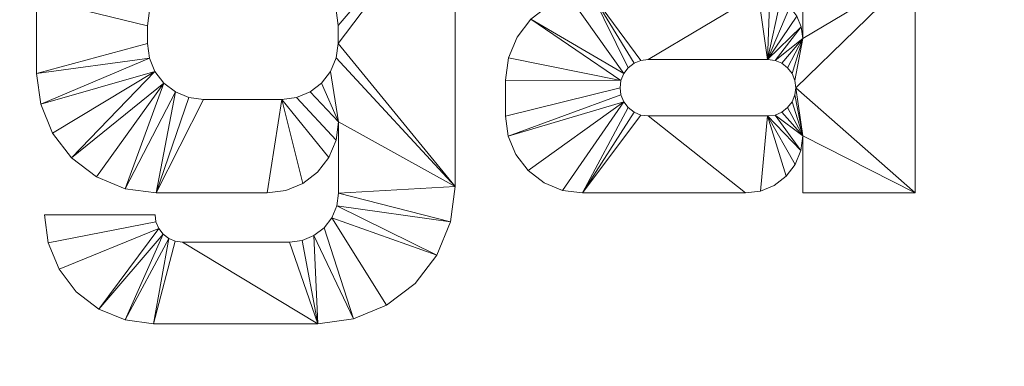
# Model space of a CAD drawing. Header units: millimetres. Extents: x -370 to 370, y -100 to 100.
# Tile 4 of 7: x -15 to 127, y -50 to 0. Entities that reach past the tile are written whole.
import ezdxf

# ---------------------------------------------------------------- set-up
doc = ezdxf.new("R2010")
doc.units = ezdxf.units.MM

# ---------------------------------------------------------------- blocks, each defined once
blk = doc.blocks.new('RSen_55_ME_FB_LOD200 - fan coils_jaga - fdcf0_02007419 - freestanding - 2 pipe_jaga_freedom_lxhxd 740x190x200 mm-260399-3D view')
at = {"lineweight": 18}
mesh = blk.add_polyface(dxfattribs=at)
corners = [(370, 100, 310), (-370, 100, 310), (-370, -100, 310), (370, -100, 310)]
mesh.append_faces([[corners[k] for k in face] for face in [(3, 0, 1, 2)]])
mesh = blk.add_polyface(dxfattribs=at)
corners = [(370, 100, 120), (370, -100, 120), (-370, -100, 120), (-370, 100, 120)]
mesh.append_faces([[corners[k] for k in face] for face in [(2, 3, 0, 1)]])
blk = doc.blocks.new('RSen_55_GM_FB_logo - SH_jaga - standard-260147-3D view')
at = {"lineweight": 18}
mesh = blk.add_polyface(dxfattribs=at)
corners = [(-86.66, 18.85, 2), (-103.4, 18.85, 2), (-103.4, -24.69, 2), (-103.53, -25.7, 2), (-103.93, -26.65, 2), (-104.55, -27.47, 2), (-105.36, -28.09, 2), (-106.31, -28.48, 2), (-107.33, -28.62, 2), (-110.65, -28.62, 2), (-110.65, -40, 2), (-96.44, -40, 2), (-93.91, -39.67, 2), (-91.55, -38.69, 2), (-89.52, -37.14, 2), (-87.97, -35.11, 2), (-86.99, -32.75, 2), (-86.66, -30.22, 2), (-103.4, 40, 2), (-103.4, 26.71, 2), (-90.21, 26.71, 2), (-86.66, 30.26, 2), (-86.66, 40, 2), (-32.24, 18.85, 2), (-65.3, 18.85, 2), (-68.05, 18.52, 2), (-70.65, 17.55, 2), (-72.95, 16.01, 2), (-74.82, 13.96, 2), (-76.16, 11.53, 2), (-76.9, 8.86, 2), (-76.98, 6.08, 2), (-60.52, 6.08, 2), (-60.42, 6.84, 2), (-60.13, 7.55, 2), (-59.66, 8.16, 2), (-59.05, 8.63, 2), (-58.34, 8.92, 2), (-57.58, 9.02, 2), (-41.99, 9.02, 2), (-40.57, 8.84, 2), (-39.25, 8.29, 2), (-38.11, 7.42, 2), (-37.24, 6.28, 2), (-36.7, 4.96, 2), (-36.51, 3.55, 2), (-36.51, -2.7, 2), (-36.73, -1.04, 2), (-37.37, 0.51, 2), (-38.39, 1.84, 2), (-39.72, 2.86, 2), (-41.27, 3.5, 2), (-42.93, 3.72, 2), (-66.92, 3.72, 2), (-70.14, 3.3, 2), (-73.14, 2.05, 2), (-75.71, 0.08, 2), (-77.69, -2.5, 2), (-78.93, -5.5, 2), (-79.35, -8.71, 2), (-79.35, -13.91, 2), (-78.98, -16.78, 2), (-77.87, -19.46, 2), (-76.11, -21.75, 2), (-73.81, -23.52, 2), (-71.13, -24.62, 2), (-68.26, -25, 2), (-44.76, -25, 2), (-42.63, -24.72, 2), (-40.64, -23.9, 2), (-38.93, -22.58, 2), (-37.62, -20.88, 2), (-36.79, -18.89, 2), (-36.51, -16.75, 2), (-36.51, -25, 2), (-20.33, -25, 2), (-20.33, 6.94, 2), (-20.74, 10.02, 2), (-21.93, 12.9, 2), (-23.82, 15.36, 2), (-26.29, 17.25, 2), (-29.16, 18.44, 2), (-41.58, -5.73, 2), (-40.52, -5.87, 2), (-39.54, -6.28, 2), (-38.69, -6.93, 2), (-38.05, -7.77, 2), (-37.64, -8.75, 2), (-37.5, -9.81, 2), (-37.64, -10.86, 2), (-38.05, -11.85, 2), (-38.69, -12.69, 2), (-39.54, -13.34, 2), (-40.52, -13.75, 2), (-41.58, -13.89, 2), (-58.79, -13.89, 2), (-59.84, -13.75, 2), (-60.82, -13.34, 2), (-61.67, -12.69, 2), (-62.32, -11.85, 2), (-62.72, -10.86, 2), (-62.86, -9.81, 2), (-62.72, -8.75, 2), (-62.32, -7.77, 2), (-61.67, -6.93, 2), (-60.82, -6.28, 2), (-59.84, -5.87, 2), (-58.79, -5.73, 2), (22.97, 18.85, 2), (2.79, 18.85, 2), (-1.3, 18.31, 2), (-5.11, 16.73, 2), (-8.38, 14.22, 2), (-10.89, 10.96, 2), (-12.46, 7.15, 2), (-13, 3.06, 2), (-13, -7.75, 2), (-12.41, -12.21, 2), (-10.69, -16.37, 2), (-7.95, -19.95, 2), (-4.37, -22.69, 2), (-0.21, -24.41, 2), (4.25, -25, 2), (20.26, -25, 2), (22.91, -24.65, 2), (25.39, -23.63, 2), (27.51, -22, 2), (29.14, -19.87, 2), (30.17, -17.4, 2), (30.52, -14.74, 2), (30.52, -25.04, 2), (30.28, -26.86, 2), (29.57, -28.57, 2), (28.45, -30.03, 2), (26.99, -31.15, 2), (25.29, -31.86, 2), (23.46, -32.1, 2), (8.03, -32.1, 2), (7, -31.96, 2), (6.05, -31.57, 2), (5.23, -30.94, 2), (4.61, -30.12, 2), (4.21, -29.17, 2), (4.08, -28.15, 2), (-11.86, -28.15, 2), (-11.33, -32.21, 2), (-9.76, -36, 2), (-7.27, -39.25, 2), (-4.01, -41.74, 2), (-0.23, -43.31, 2), (3.84, -43.85, 2), (27.56, -43.85, 2), (32.69, -43.17, 2), (37.46, -41.2, 2), (41.56, -38.05, 2), (44.71, -33.95, 2), (46.69, -29.17, 2), (47.36, -24.05, 2), (47.36, 18.85, 2), (30.52, 18.85, 2), (30.52, 11.3, 2), (30.26, 13.25, 2), (29.51, 15.07, 2), (28.31, 16.64, 2), (26.74, 17.84, 2), (24.92, 18.59, 2), (22.07, 7.57, 2), (24.25, 7.28, 2), (26.27, 6.45, 2), (28.01, 5.11, 2), (29.34, 3.38, 2), (30.18, 1.35, 2), (30.46, -0.82, 2), (30.46, -3.42, 2), (30.19, -5.52, 2), (29.38, -7.47, 2), (28.09, -9.14, 2), (26.42, -10.43, 2), (24.47, -11.24, 2), (22.37, -11.51, 2), (11.05, -11.51, 2), (8.96, -11.24, 2), (7.01, -10.43, 2), (5.34, -9.15, 2), (4.06, -7.48, 2), (3.26, -5.54, 2), (2.98, -3.45, 2), (2.98, -0.87, 2), (3.27, 1.31, 2), (4.11, 3.35, 2), (5.45, 5.1, 2), (7.2, 6.44, 2), (9.24, 7.28, 2), (11.42, 7.57, 2), (101.73, 18.85, 2), (68.67, 18.85, 2), (65.92, 18.52, 2), (63.32, 17.55, 2), (61.02, 16.01, 2), (59.14, 13.96, 2), (57.8, 11.53, 2), (57.07, 8.86, 2), (56.99, 6.08, 2), (73.45, 6.08, 2), (73.55, 6.84, 2), (73.84, 7.55, 2), (74.31, 8.16, 2), (74.91, 8.63, 2), (75.62, 8.92, 2), (76.38, 9.02, 2), (91.98, 9.02, 2), (93.4, 8.84, 2), (94.72, 8.29, 2), (95.85, 7.42, 2), (96.72, 6.28, 2), (97.27, 4.96, 2), (97.46, 3.55, 2), (97.46, -2.7, 2), (97.24, -1.04, 2), (96.6, 0.51, 2), (95.58, 1.84, 2), (94.25, 2.86, 2), (92.7, 3.5, 2), (91.04, 3.72, 2), (67.05, 3.72, 2), (63.83, 3.3, 2), (60.83, 2.05, 2), (58.26, 0.08, 2), (56.28, -2.5, 2), (55.04, -5.5, 2), (54.61, -8.71, 2), (54.61, -13.91, 2), (54.99, -16.78, 2), (56.1, -19.46, 2), (57.86, -21.75, 2), (60.16, -23.52, 2), (62.83, -24.62, 2), (65.7, -25, 2), (89.21, -25, 2), (91.34, -24.72, 2), (93.33, -23.9, 2), (95.04, -22.58, 2), (96.35, -20.88, 2), (97.18, -18.89, 2), (97.46, -16.75, 2), (97.46, -25, 2), (113.63, -25, 2), (113.63, 6.94, 2), (113.23, 10.02, 2), (112.04, 12.9, 2), (110.15, 15.36, 2), (107.68, 17.25, 2), (104.81, 18.44, 2), (92.39, -5.73, 2), (93.45, -5.87, 2), (94.43, -6.28, 2), (95.27, -6.93, 2), (95.92, -7.77, 2), (96.33, -8.75, 2), (96.47, -9.81, 2), (96.33, -10.86, 2), (95.92, -11.85, 2), (95.27, -12.69, 2), (94.43, -13.34, 2), (93.45, -13.75, 2), (92.39, -13.89, 2), (75.18, -13.89, 2), (74.13, -13.75, 2), (73.14, -13.34, 2), (72.3, -12.69, 2), (71.65, -11.85, 2), (71.24, -10.86, 2), (71.11, -9.81, 2), (71.24, -8.75, 2), (71.65, -7.77, 2), (72.3, -6.93, 2), (73.14, -6.28, 2), (74.13, -5.87, 2), (75.18, -5.73, 2)]
mesh.append_faces([[corners[k] for k in face] for face in [(2, 17, 0, 1), (160, 158, 159), (246, 244, 245)]], dxfattribs={"vtx0": -1})
mesh.append_faces([[corners[k] for k in face] for face in [(6, 11, 5), (5, 11, 4), (42, 23, 41), (85, 46, 84), (92, 73, 91), (105, 53, 104), (103, 56, 102), (172, 158, 171), (165, 166, 164), (170, 160, 169), (168, 160, 167), (163, 167, 162), (192, 109, 191), (181, 122, 180), (121, 183, 120), (213, 194, 212), (256, 217, 255), (263, 244, 262), (276, 224, 275), (274, 227, 273)]], dxfattribs={"vtx0": -1, "vtx1": -1})
mesh.append_faces([[corners[k] for k in face] for face in [(76, 46, 88, 75), (259, 247, 217, 258)]], dxfattribs={"vtx0": -1, "vtx1": -1, "vtx2": -1})
mesh.append_faces([[corners[k] for k in face] for face in [(11, 6, 7), (43, 81, 23, 42), (82, 51, 52, 107), (46, 87, 88), (73, 90, 91), (46, 86, 87), (73, 92, 93), (46, 85, 86), (24, 36, 37), (53, 106, 107, 52), (53, 105, 106), (66, 98, 99, 65), (66, 96, 97), (158, 172, 173, 157), (157, 173, 174), (167, 163, 164, 166), (166, 165, 108, 193), (160, 168, 169), (130, 156, 157, 129), (178, 128, 129, 177), (156, 130, 131, 155), (133, 152, 153, 132), (152, 133, 134), (151, 136, 137), (109, 192, 193, 108), (111, 189, 190, 110), (122, 181, 182), (114, 188, 189, 113), (115, 187, 188, 114), (117, 184, 185, 116), (180, 122, 123, 179), (146, 141, 142, 145), (214, 252, 194, 213), (253, 222, 223, 278), (244, 261, 262), (217, 257, 258), (244, 263, 264), (217, 256, 257), (195, 207, 208), (224, 277, 278, 223), (224, 276, 277), (237, 269, 270, 236), (237, 267, 268)]], dxfattribs={"vtx0": -1, "vtx2": -1})
mesh.append_faces([[corners[k] for k in face] for face in [(160, 170, 171, 158)]], dxfattribs={"vtx0": -1, "vtx2": -1, "vtx3": -1})
mesh.append_faces([[corners[k] for k in face] for face in [(43, 79, 80, 81), (82, 47, 48, 49), (94, 68, 69, 70), (34, 25, 26, 27), (33, 28, 29, 30), (103, 54, 55, 56), (102, 56, 57, 58), (167, 160, 161, 162), (214, 250, 251, 252), (253, 218, 219, 220), (265, 239, 240, 241), (205, 196, 197, 198), (204, 199, 200, 201), (274, 225, 226, 227), (273, 227, 228, 229)]], dxfattribs={"vtx0": -1, "vtx3": -1})
mesh.append_faces([[corners[k] for k in face] for face in [(74, 75, 73), (32, 33, 30, 31), (203, 204, 201, 202)]], dxfattribs={"vtx1": -1})
mesh.append_faces([[corners[k] for k in face] for face in [(16, 17, 4, 15), (14, 15, 4, 13), (12, 13, 4, 11), (2, 3, 17), (3, 4, 17), (45, 46, 76), (77, 78, 44), (40, 41, 23), (50, 51, 82, 49), (89, 90, 73), (71, 72, 94, 70), (82, 83, 47), (37, 38, 24), (35, 36, 24), (38, 39, 24), (97, 98, 66), (64, 65, 99, 63), (62, 63, 99, 61), (99, 100, 61), (58, 59, 102), (176, 177, 129), (175, 176, 129), (154, 155, 132, 153), (131, 132, 155), (126, 127, 179, 125), (124, 125, 179, 123), (135, 136, 151), (112, 113, 189, 111), (185, 186, 116), (138, 139, 150), (118, 119, 184, 117), (147, 148, 141, 146), (216, 217, 247), (248, 249, 215), (211, 212, 194), (221, 222, 253, 220), (259, 260, 244), (260, 261, 244), (242, 243, 265, 241), (253, 254, 218), (208, 209, 195), (206, 207, 195), (209, 210, 195), (268, 269, 237), (235, 236, 270, 234), (233, 234, 270, 232), (270, 271, 232), (229, 230, 273)]], dxfattribs={"vtx1": -1, "vtx2": -1})
mesh.append_faces([[corners[k] for k in face] for face in [(88, 89, 73, 75), (174, 175, 129, 157), (246, 247, 259, 244)]], dxfattribs={"vtx1": -1, "vtx2": -1, "vtx3": -1})
mesh.append_faces([[corners[k] for k in face] for face in [(10, 11, 7, 8), (43, 44, 78, 79), (76, 77, 44, 45), (39, 40, 23, 24), (46, 47, 83, 84), (72, 73, 93, 94), (67, 68, 94, 95), (24, 25, 34, 35), (33, 34, 27, 28), (53, 54, 103, 104), (66, 67, 95, 96), (59, 60, 101, 102), (100, 101, 60, 61), (178, 179, 127, 128), (151, 152, 134, 135), (190, 191, 109, 110), (183, 184, 119, 120), (182, 183, 121, 122), (186, 187, 115, 116), (137, 138, 150, 151), (139, 140, 149, 150), (140, 141, 148, 149), (214, 215, 249, 250), (247, 248, 215, 216), (210, 211, 194, 195), (217, 218, 254, 255), (243, 244, 264, 265), (238, 239, 265, 266), (195, 196, 205, 206), (204, 205, 198, 199), (224, 225, 274, 275), (237, 238, 266, 267), (230, 231, 272, 273), (271, 272, 231, 232)]], dxfattribs={"vtx1": -1, "vtx3": -1})
mesh.append_faces([[corners[k] for k in face] for face in [(8, 9, 10), (21, 22, 18), (143, 144, 145, 142)]], dxfattribs={"vtx2": -1})
mesh.append_faces([[corners[k] for k in face] for face in [(18, 19, 20, 21)]], dxfattribs={"vtx3": -1})
mesh = blk.add_polyface(dxfattribs=at)
corners = [(-86.66, 18.85), (-86.66, -30.22), (-86.99, -32.75), (-87.97, -35.11), (-89.52, -37.14), (-91.55, -38.69), (-93.91, -39.67), (-96.44, -40), (-110.65, -40), (-110.65, -28.62), (-107.33, -28.62), (-106.31, -28.48), (-105.36, -28.09), (-104.55, -27.47), (-103.93, -26.65), (-103.53, -25.7), (-103.4, -24.69), (-103.4, 18.85), (-103.4, 40), (-86.66, 40), (-86.66, 30.26), (-90.21, 26.71), (-103.4, 26.71), (-32.24, 18.85), (-29.16, 18.44), (-26.29, 17.25), (-23.82, 15.36), (-21.93, 12.9), (-20.74, 10.02), (-20.33, 6.94), (-20.33, -25), (-36.51, -25), (-36.51, -16.75), (-36.79, -18.89), (-37.62, -20.88), (-38.93, -22.58), (-40.64, -23.9), (-42.63, -24.72), (-44.76, -25), (-68.26, -25), (-71.13, -24.62), (-73.81, -23.52), (-76.11, -21.75), (-77.87, -19.46), (-78.98, -16.78), (-79.35, -13.91), (-79.35, -8.71), (-78.93, -5.5), (-77.69, -2.5), (-75.71, 0.08), (-73.14, 2.05), (-70.14, 3.3), (-66.92, 3.72), (-42.93, 3.72), (-41.27, 3.5), (-39.72, 2.86), (-38.39, 1.84), (-37.37, 0.51), (-36.73, -1.04), (-36.51, -2.7), (-36.51, 3.55), (-36.7, 4.96), (-37.24, 6.28), (-38.11, 7.42), (-39.25, 8.29), (-40.57, 8.84), (-41.99, 9.02), (-57.58, 9.02), (-58.34, 8.92), (-59.05, 8.63), (-59.66, 8.16), (-60.13, 7.55), (-60.42, 6.84), (-60.52, 6.08), (-76.98, 6.08), (-76.9, 8.86), (-76.16, 11.53), (-74.82, 13.96), (-72.95, 16.01), (-70.65, 17.55), (-68.05, 18.52), (-65.3, 18.85), (-41.58, -5.73), (-58.79, -5.73), (-59.84, -5.87), (-60.82, -6.28), (-61.67, -6.93), (-62.32, -7.77), (-62.72, -8.75), (-62.86, -9.81), (-62.72, -10.86), (-62.32, -11.85), (-61.67, -12.69), (-60.82, -13.34), (-59.84, -13.75), (-58.79, -13.89), (-41.58, -13.89), (-40.52, -13.75), (-39.54, -13.34), (-38.69, -12.69), (-38.05, -11.85), (-37.64, -10.86), (-37.5, -9.81), (-37.64, -8.75), (-38.05, -7.77), (-38.69, -6.93), (-39.54, -6.28), (-40.52, -5.87), (22.97, 18.85), (24.92, 18.59), (26.74, 17.84), (28.31, 16.64), (29.51, 15.07), (30.26, 13.25), (30.52, 11.3), (30.52, 18.85), (47.36, 18.85), (47.36, -24.05), (46.69, -29.17), (44.71, -33.95), (41.56, -38.05), (37.46, -41.2), (32.69, -43.17), (27.56, -43.85), (3.84, -43.85), (-0.23, -43.31), (-4.01, -41.74), (-7.27, -39.25), (-9.76, -36), (-11.33, -32.21), (-11.86, -28.15), (4.08, -28.15), (4.21, -29.17), (4.61, -30.12), (5.23, -30.94), (6.05, -31.57), (7, -31.96), (8.03, -32.1), (23.46, -32.1), (25.29, -31.86), (26.99, -31.15), (28.45, -30.03), (29.57, -28.57), (30.28, -26.86), (30.52, -25.04), (30.52, -14.74), (30.17, -17.4), (29.14, -19.87), (27.51, -22), (25.39, -23.63), (22.91, -24.65), (20.26, -25), (4.25, -25), (-0.21, -24.41), (-4.37, -22.69), (-7.95, -19.95), (-10.69, -16.37), (-12.41, -12.21), (-13, -7.75), (-13, 3.06), (-12.46, 7.15), (-10.89, 10.96), (-8.38, 14.22), (-5.11, 16.73), (-1.3, 18.31), (2.79, 18.85), (22.07, 7.57), (11.42, 7.57), (9.24, 7.28), (7.2, 6.44), (5.45, 5.1), (4.11, 3.35), (3.27, 1.31), (2.98, -0.87), (2.98, -3.45), (3.26, -5.54), (4.06, -7.48), (5.34, -9.15), (7.01, -10.43), (8.96, -11.24), (11.05, -11.51), (22.37, -11.51), (24.47, -11.24), (26.42, -10.43), (28.09, -9.14), (29.38, -7.47), (30.19, -5.52), (30.46, -3.42), (30.46, -0.82), (30.18, 1.35), (29.34, 3.38), (28.01, 5.11), (26.27, 6.45), (24.25, 7.28), (101.73, 18.85), (104.81, 18.44), (107.68, 17.25), (110.15, 15.36), (112.04, 12.9), (113.23, 10.02), (113.63, 6.94), (113.63, -25), (97.46, -25), (97.46, -16.75), (97.18, -18.89), (96.35, -20.88), (95.04, -22.58), (93.33, -23.9), (91.34, -24.72), (89.21, -25), (65.7, -25), (62.83, -24.62), (60.16, -23.52), (57.86, -21.75), (56.1, -19.46), (54.99, -16.78), (54.61, -13.91), (54.61, -8.71), (55.04, -5.5), (56.28, -2.5), (58.26, 0.08), (60.83, 2.05), (63.83, 3.3), (67.05, 3.72), (91.04, 3.72), (92.7, 3.5), (94.25, 2.86), (95.58, 1.84), (96.6, 0.51), (97.24, -1.04), (97.46, -2.7), (97.46, 3.55), (97.27, 4.96), (96.72, 6.28), (95.85, 7.42), (94.72, 8.29), (93.4, 8.84), (91.98, 9.02), (76.38, 9.02), (75.62, 8.92), (74.91, 8.63), (74.31, 8.16), (73.84, 7.55), (73.55, 6.84), (73.45, 6.08), (56.99, 6.08), (57.07, 8.86), (57.8, 11.53), (59.14, 13.96), (61.02, 16.01), (63.32, 17.55), (65.92, 18.52), (68.67, 18.85), (92.39, -5.73), (75.18, -5.73), (74.13, -5.87), (73.14, -6.28), (72.3, -6.93), (71.65, -7.77), (71.24, -8.75), (71.11, -9.81), (71.24, -10.86), (71.65, -11.85), (72.3, -12.69), (73.14, -13.34), (74.13, -13.75), (75.18, -13.89), (92.39, -13.89), (93.45, -13.75), (94.43, -13.34), (95.27, -12.69), (95.92, -11.85), (96.33, -10.86), (96.47, -9.81), (96.33, -8.75), (95.92, -7.77), (95.27, -6.93), (94.43, -6.28), (93.45, -5.87)]
mesh.append_faces([[corners[k] for k in face] for face in [(20, 18, 19)]], dxfattribs={"vtx0": -1})
mesh.append_faces([[corners[k] for k in face] for face in [(12, 7, 11), (70, 81, 69), (91, 44, 90), (88, 49, 87), (86, 52, 85), (65, 23, 64), (60, 29, 59), (107, 59, 106), (105, 59, 104), (106, 59, 105), (170, 165, 169), (180, 152, 179), (189, 116, 188), (140, 123, 139), (138, 123, 137), (241, 252, 240), (218, 259, 217), (259, 220, 258), (257, 223, 256), (236, 194, 235), (278, 230, 277), (276, 230, 275)]], dxfattribs={"vtx0": -1, "vtx1": -1})
mesh.append_faces([[corners[k] for k in face] for face in [(59, 29, 102, 103), (114, 116, 189, 190), (230, 200, 273, 274)]], dxfattribs={"vtx0": -1, "vtx1": -1, "vtx3": -1})
mesh.append_faces([[corners[k] for k in face] for face in [(7, 12, 13), (1, 15, 16, 0), (11, 7, 8, 10), (7, 13, 14, 6), (72, 77, 78, 71), (71, 80, 81, 70), (87, 51, 52, 86), (89, 45, 46, 88), (90, 44, 45, 89), (39, 94, 95, 38), (88, 46, 47), (52, 84, 85), (29, 60, 61, 28), (96, 37, 38, 95), (59, 103, 104), (32, 100, 101), (102, 29, 30), (171, 162, 163, 170), (174, 158, 159, 173), (158, 174, 175, 157), (153, 177, 178), (157, 175, 176, 156), (126, 133, 134), (124, 136, 137, 123), (110, 193, 166, 109), (114, 192, 193, 113), (114, 190, 191), (117, 186, 187, 116), (193, 112, 113), (147, 181, 182, 146), (118, 143, 144, 117), (119, 142, 143, 118), (243, 248, 249, 242), (242, 251, 252, 241), (258, 222, 223, 257), (260, 216, 217, 259), (261, 215, 216, 260), (210, 265, 266, 209), (223, 255, 256), (200, 231, 232, 199), (200, 230, 231), (267, 208, 209, 266), (230, 274, 275), (203, 270, 271), (273, 200, 201)]], dxfattribs={"vtx0": -1, "vtx2": -1})
mesh.append_faces([[corners[k] for k in face] for face in [(32, 101, 102, 30), (145, 185, 186, 117), (203, 272, 273, 201)]], dxfattribs={"vtx0": -1, "vtx2": -1, "vtx3": -1})
mesh.append_faces([[corners[k] for k in face] for face in [(14, 2, 3, 4), (14, 4, 5, 6), (88, 47, 48, 49), (87, 49, 50, 51), (71, 78, 79, 80), (82, 53, 54, 55), (82, 55, 56, 57), (171, 160, 161, 162), (170, 163, 164, 165), (133, 126, 127, 128), (193, 110, 111, 112), (181, 149, 150, 151), (259, 218, 219, 220), (258, 220, 221, 222), (242, 249, 250, 251), (253, 224, 225, 226), (253, 226, 227, 228)]], dxfattribs={"vtx0": -1, "vtx3": -1})
mesh.append_faces([[corners[k] for k in face] for face in [(31, 32, 30), (202, 203, 201)]], dxfattribs={"vtx1": -1})
mesh.append_faces([[corners[k] for k in face] for face in [(76, 77, 72, 75), (68, 69, 81), (67, 68, 81), (43, 44, 91, 42), (41, 42, 91, 40), (93, 94, 39), (92, 93, 39), (65, 66, 23), (63, 64, 23), (62, 63, 23), (24, 25, 62, 23), (26, 27, 62, 25), (57, 58, 82), (36, 37, 96, 35), (34, 35, 96), (98, 99, 32), (99, 100, 32), (82, 83, 53), (168, 169, 165), (171, 172, 160), (154, 155, 177, 153), (183, 184, 145), (191, 192, 114), (187, 188, 116), (184, 185, 145), (148, 149, 181, 147), (138, 139, 123), (144, 145, 117), (120, 121, 142, 119), (247, 248, 243, 246), (239, 240, 252), (238, 239, 252), (214, 215, 262, 213), (212, 213, 262, 211), (261, 262, 215), (264, 265, 210), (263, 264, 210), (236, 237, 194), (234, 235, 194), (233, 234, 194), (195, 196, 233, 194), (197, 198, 233, 196), (228, 229, 253), (276, 277, 230), (207, 208, 267, 206), (205, 206, 267), (271, 272, 203), (269, 270, 203), (253, 254, 224)]], dxfattribs={"vtx1": -1, "vtx2": -1})
mesh.append_faces([[corners[k] for k in face] for face in [(14, 15, 1, 2), (66, 67, 81, 23), (39, 40, 91, 92), (83, 84, 52, 53), (61, 62, 27, 28), (58, 59, 107, 82), (97, 98, 32, 33), (96, 97, 33, 34), (159, 160, 172, 173), (167, 168, 165, 108), (176, 177, 155, 156), (178, 179, 152, 153), (125, 126, 134, 135), (128, 129, 132, 133), (151, 152, 180, 181), (124, 125, 135, 136), (108, 109, 166, 167), (122, 123, 140, 141), (182, 183, 145, 146), (121, 122, 141, 142), (237, 238, 252, 194), (210, 211, 262, 263), (254, 255, 223, 224), (232, 233, 198, 199), (229, 230, 278, 253), (268, 269, 203, 204), (267, 268, 204, 205)]], dxfattribs={"vtx1": -1, "vtx3": -1})
mesh.append_faces([[corners[k] for k in face] for face in [(8, 9, 10), (16, 17, 0), (21, 22, 18, 20), (73, 74, 75, 72), (114, 115, 116), (244, 245, 246, 243)]], dxfattribs={"vtx2": -1})
mesh.append_faces([[corners[k] for k in face] for face in [(129, 130, 131, 132)]], dxfattribs={"vtx3": -1})
mesh = blk.add_polyface(dxfattribs=at)
corners = [(47.36, 18.85, 2), (47.36, -24.05, 2), (47.36, -24.05), (47.36, 18.85)]
mesh.append_faces([[corners[k] for k in face] for face in [(0, 1, 2, 3)]])
mesh = blk.add_polyface(dxfattribs=at)
corners = [(11.42, 7.57, 2), (9.24, 7.28, 2), (7.2, 6.44, 2), (5.45, 5.1, 2), (4.11, 3.35, 2), (3.27, 1.31, 2), (2.98, -0.87, 2), (2.98, -0.87), (3.27, 1.31), (4.11, 3.35), (5.45, 5.1), (7.2, 6.44), (9.24, 7.28), (11.42, 7.57)]
mesh.append_faces([[corners[k] for k in face] for face in [(0, 1, 12, 13)]], dxfattribs={"vtx1": -1})
mesh.append_faces([[corners[k] for k in face] for face in [(4, 5, 8, 9), (9, 10, 3, 4), (1, 2, 11, 12), (10, 11, 2, 3)]], dxfattribs={"vtx1": -1, "vtx3": -1})
mesh.append_faces([[corners[k] for k in face] for face in [(5, 6, 7, 8)]], dxfattribs={"vtx3": -1})
mesh = blk.add_polyface(dxfattribs=at)
corners = [(30.46, -0.82, 2), (30.18, 1.35, 2), (29.34, 3.38, 2), (28.01, 5.11, 2), (26.27, 6.45, 2), (24.25, 7.28, 2), (22.07, 7.57, 2), (22.07, 7.57), (24.25, 7.28), (26.27, 6.45), (28.01, 5.11), (29.34, 3.38), (30.18, 1.35), (30.46, -0.82)]
mesh.append_faces([[corners[k] for k in face] for face in [(0, 1, 12, 13)]], dxfattribs={"vtx1": -1})
mesh.append_faces([[corners[k] for k in face] for face in [(4, 5, 8, 9), (9, 10, 3, 4), (1, 2, 11, 12), (10, 11, 2, 3)]], dxfattribs={"vtx1": -1, "vtx3": -1})
mesh.append_faces([[corners[k] for k in face] for face in [(5, 6, 7, 8)]], dxfattribs={"vtx3": -1})
mesh = blk.add_polyface(dxfattribs=at)
corners = [(113.63, 6.94, 2), (113.63, -25, 2), (113.63, -25), (113.63, 6.94)]
mesh.append_faces([[corners[k] for k in face] for face in [(3, 0, 1, 2)]])
mesh = blk.add_polyface(dxfattribs=at)
corners = [(-13, -7.75, 2), (-13, 3.06, 2), (-13, 3.06), (-13, -7.75)]
mesh.append_faces([[corners[k] for k in face] for face in [(3, 0, 1, 2)]])
mesh = blk.add_polyface(dxfattribs=at)
corners = [(54.61, -8.71, 2), (55.04, -5.5, 2), (56.28, -2.5, 2), (58.26, 0.08, 2), (60.83, 2.05, 2), (63.83, 3.3, 2), (67.05, 3.72, 2), (67.05, 3.72), (63.83, 3.3), (60.83, 2.05), (58.26, 0.08), (56.28, -2.5), (55.04, -5.5), (54.61, -8.71)]
mesh.append_faces([[corners[k] for k in face] for face in [(7, 8, 5, 6), (0, 1, 12, 13)]], dxfattribs={"vtx1": -1})
mesh.append_faces([[corners[k] for k in face] for face in [(8, 9, 4, 5), (3, 4, 9, 10), (10, 11, 2, 3), (11, 12, 1, 2)]], dxfattribs={"vtx1": -1, "vtx3": -1})
mesh = blk.add_polyface(dxfattribs=at)
corners = [(91.04, 3.72, 2), (92.7, 3.5, 2), (94.25, 2.86, 2), (95.58, 1.84, 2), (96.6, 0.51, 2), (97.24, -1.04, 2), (97.46, -2.7, 2), (97.46, -2.7), (97.24, -1.04), (96.6, 0.51), (95.58, 1.84), (94.25, 2.86), (92.7, 3.5), (91.04, 3.72)]
mesh.append_faces([[corners[k] for k in face] for face in [(7, 8, 5, 6), (0, 1, 12, 13)]], dxfattribs={"vtx1": -1})
mesh.append_faces([[corners[k] for k in face] for face in [(8, 9, 4, 5), (3, 4, 9, 10), (10, 11, 2, 3), (11, 12, 1, 2)]], dxfattribs={"vtx1": -1, "vtx3": -1})
mesh = blk.add_polyface(dxfattribs=at)
corners = [(97.46, -2.7, 2), (97.46, 3.55, 2), (97.46, 3.55), (97.46, -2.7)]
mesh.append_faces([[corners[k] for k in face] for face in [(0, 1, 2, 3)]])
mesh = blk.add_polyface(dxfattribs=at)
corners = [(2.98, -0.87, 2), (2.98, -3.45, 2), (2.98, -3.45), (2.98, -0.87)]
mesh.append_faces([[corners[k] for k in face] for face in [(3, 0, 1, 2)]])
mesh = blk.add_polyface(dxfattribs=at)
corners = [(30.46, -3.42, 2), (30.46, -0.82, 2), (30.46, -0.82), (30.46, -3.42)]
mesh.append_faces([[corners[k] for k in face] for face in [(0, 1, 2, 3)]])
mesh = blk.add_polyface(dxfattribs=at)
corners = [(2.98, -3.45, 2), (3.26, -5.54, 2), (4.06, -7.48, 2), (5.34, -9.15, 2), (7.01, -10.43, 2), (8.96, -11.24, 2), (11.05, -11.51, 2), (11.05, -11.51), (8.96, -11.24), (7.01, -10.43), (5.34, -9.15), (4.06, -7.48), (3.26, -5.54), (2.98, -3.45)]
mesh.append_faces([[corners[k] for k in face] for face in [(0, 1, 12, 13)]], dxfattribs={"vtx1": -1})
mesh.append_faces([[corners[k] for k in face] for face in [(4, 5, 8, 9), (9, 10, 3, 4), (1, 2, 11, 12), (10, 11, 2, 3)]], dxfattribs={"vtx1": -1, "vtx3": -1})
mesh.append_faces([[corners[k] for k in face] for face in [(5, 6, 7, 8)]], dxfattribs={"vtx3": -1})
mesh = blk.add_polyface(dxfattribs=at)
corners = [(22.37, -11.51, 2), (24.47, -11.24, 2), (26.42, -10.43, 2), (28.09, -9.14, 2), (29.38, -7.47, 2), (30.19, -5.52, 2), (30.46, -3.42, 2), (30.46, -3.42), (30.19, -5.52), (29.38, -7.47), (28.09, -9.14), (26.42, -10.43), (24.47, -11.24), (22.37, -11.51)]
mesh.append_faces([[corners[k] for k in face] for face in [(0, 1, 12, 13)]], dxfattribs={"vtx1": -1})
mesh.append_faces([[corners[k] for k in face] for face in [(4, 5, 8, 9), (9, 10, 3, 4), (1, 2, 11, 12), (10, 11, 2, 3)]], dxfattribs={"vtx1": -1, "vtx3": -1})
mesh.append_faces([[corners[k] for k in face] for face in [(5, 6, 7, 8)]], dxfattribs={"vtx3": -1})
mesh = blk.add_polyface(dxfattribs=at)
corners = [(75.18, -5.73, 2), (74.13, -5.87, 2), (73.14, -6.28, 2), (72.3, -6.93, 2), (71.65, -7.77, 2), (71.24, -8.75, 2), (71.11, -9.81, 2), (71.24, -10.86, 2), (71.65, -11.85, 2), (72.3, -12.69, 2), (73.14, -13.34, 2), (74.13, -13.75, 2), (75.18, -13.89, 2), (75.18, -13.89), (74.13, -13.75), (73.14, -13.34), (72.3, -12.69), (71.65, -11.85), (71.24, -10.86), (71.11, -9.81), (71.24, -8.75), (71.65, -7.77), (72.3, -6.93), (73.14, -6.28), (74.13, -5.87), (75.18, -5.73)]
mesh.append_faces([[corners[k] for k in face] for face in [(0, 1, 24, 25)]], dxfattribs={"vtx1": -1})
mesh.append_faces([[corners[k] for k in face] for face in [(10, 11, 14, 15), (8, 9, 16, 17), (9, 10, 15, 16), (7, 8, 17, 18), (18, 19, 6, 7), (4, 5, 20, 21), (3, 4, 21, 22), (1, 2, 23, 24), (2, 3, 22, 23), (19, 20, 5, 6)]], dxfattribs={"vtx1": -1, "vtx3": -1})
mesh.append_faces([[corners[k] for k in face] for face in [(11, 12, 13, 14)]], dxfattribs={"vtx3": -1})
mesh = blk.add_polyface(dxfattribs=at)
corners = [(92.39, -5.73, 2), (75.18, -5.73, 2), (75.18, -5.73), (92.39, -5.73)]
mesh.append_faces([[corners[k] for k in face] for face in [(3, 0, 1, 2)]])
mesh = blk.add_polyface(dxfattribs=at)
corners = [(92.39, -13.89, 2), (93.45, -13.75, 2), (94.43, -13.34, 2), (95.27, -12.69, 2), (95.92, -11.85, 2), (96.33, -10.86, 2), (96.47, -9.81, 2), (96.33, -8.75, 2), (95.92, -7.77, 2), (95.27, -6.93, 2), (94.43, -6.28, 2), (93.45, -5.87, 2), (92.39, -5.73, 2), (92.39, -5.73), (93.45, -5.87), (94.43, -6.28), (95.27, -6.93), (95.92, -7.77), (96.33, -8.75), (96.47, -9.81), (96.33, -10.86), (95.92, -11.85), (95.27, -12.69), (94.43, -13.34), (93.45, -13.75), (92.39, -13.89)]
mesh.append_faces([[corners[k] for k in face] for face in [(0, 1, 24, 25)]], dxfattribs={"vtx1": -1})
mesh.append_faces([[corners[k] for k in face] for face in [(10, 11, 14, 15), (8, 9, 16, 17), (9, 10, 15, 16), (7, 8, 17, 18), (18, 19, 6, 7), (4, 5, 20, 21), (3, 4, 21, 22), (1, 2, 23, 24), (2, 3, 22, 23), (19, 20, 5, 6)]], dxfattribs={"vtx1": -1, "vtx3": -1})
mesh.append_faces([[corners[k] for k in face] for face in [(11, 12, 13, 14)]], dxfattribs={"vtx3": -1})
mesh = blk.add_polyface(dxfattribs=at)
corners = [(4.25, -25, 2), (-0.21, -24.41, 2), (-4.37, -22.69, 2), (-7.95, -19.95, 2), (-10.69, -16.37, 2), (-12.41, -12.21, 2), (-13, -7.75, 2), (-13, -7.75), (-12.41, -12.21), (-10.69, -16.37), (-7.95, -19.95), (-4.37, -22.69), (-0.21, -24.41), (4.25, -25)]
mesh.append_faces([[corners[k] for k in face] for face in [(7, 8, 5, 6), (0, 1, 12, 13)]], dxfattribs={"vtx1": -1})
mesh.append_faces([[corners[k] for k in face] for face in [(8, 9, 4, 5), (3, 4, 9, 10), (10, 11, 2, 3), (11, 12, 1, 2)]], dxfattribs={"vtx1": -1, "vtx3": -1})
mesh = blk.add_polyface(dxfattribs=at)
corners = [(54.61, -13.91, 2), (54.61, -8.71, 2), (54.61, -8.71), (54.61, -13.91)]
mesh.append_faces([[corners[k] for k in face] for face in [(3, 0, 1, 2)]])
mesh = blk.add_polyface(dxfattribs=at)
corners = [(11.05, -11.51, 2), (22.37, -11.51, 2), (22.37, -11.51), (11.05, -11.51)]
mesh.append_faces([[corners[k] for k in face] for face in [(0, 1, 2, 3)]])
mesh = blk.add_polyface(dxfattribs=at)
corners = [(65.7, -25, 2), (62.83, -24.62, 2), (60.16, -23.52, 2), (57.86, -21.75, 2), (56.1, -19.46, 2), (54.99, -16.78, 2), (54.61, -13.91, 2), (54.61, -13.91), (54.99, -16.78), (56.1, -19.46), (57.86, -21.75), (60.16, -23.52), (62.83, -24.62), (65.7, -25)]
mesh.append_faces([[corners[k] for k in face] for face in [(7, 8, 5, 6), (0, 1, 12, 13)]], dxfattribs={"vtx1": -1})
mesh.append_faces([[corners[k] for k in face] for face in [(8, 9, 4, 5), (3, 4, 9, 10), (10, 11, 2, 3), (11, 12, 1, 2)]], dxfattribs={"vtx1": -1, "vtx3": -1})
mesh = blk.add_polyface(dxfattribs=at)
corners = [(75.18, -13.89, 2), (92.39, -13.89, 2), (92.39, -13.89), (75.18, -13.89)]
mesh.append_faces([[corners[k] for k in face] for face in [(0, 1, 2, 3)]])
mesh = blk.add_polyface(dxfattribs=at)
corners = [(30.52, -14.74, 2), (30.17, -17.4, 2), (29.14, -19.87, 2), (27.51, -22, 2), (25.39, -23.63, 2), (22.91, -24.65, 2), (20.26, -25, 2), (20.26, -25), (22.91, -24.65), (25.39, -23.63), (27.51, -22), (29.14, -19.87), (30.17, -17.4), (30.52, -14.74)]
mesh.append_faces([[corners[k] for k in face] for face in [(7, 8, 5, 6), (0, 1, 12, 13)]], dxfattribs={"vtx1": -1})
mesh.append_faces([[corners[k] for k in face] for face in [(8, 9, 4, 5), (3, 4, 9, 10), (10, 11, 2, 3), (11, 12, 1, 2)]], dxfattribs={"vtx1": -1, "vtx3": -1})
mesh = blk.add_polyface(dxfattribs=at)
corners = [(30.52, -25.04, 2), (30.52, -14.74, 2), (30.52, -14.74), (30.52, -25.04)]
mesh.append_faces([[corners[k] for k in face] for face in [(3, 0, 1, 2)]])
mesh = blk.add_polyface(dxfattribs=at)
corners = [(97.46, -16.75, 2), (97.18, -18.89, 2), (96.35, -20.88, 2), (95.04, -22.58, 2), (93.33, -23.9, 2), (91.34, -24.72, 2), (89.21, -25, 2), (89.21, -25), (91.34, -24.72), (93.33, -23.9), (95.04, -22.58), (96.35, -20.88), (97.18, -18.89), (97.46, -16.75)]
mesh.append_faces([[corners[k] for k in face] for face in [(7, 8, 5, 6), (0, 1, 12, 13)]], dxfattribs={"vtx1": -1})
mesh.append_faces([[corners[k] for k in face] for face in [(8, 9, 4, 5), (3, 4, 9, 10), (10, 11, 2, 3), (11, 12, 1, 2)]], dxfattribs={"vtx1": -1, "vtx3": -1})
mesh = blk.add_polyface(dxfattribs=at)
corners = [(97.46, -25, 2), (97.46, -16.75, 2), (97.46, -16.75), (97.46, -25)]
mesh.append_faces([[corners[k] for k in face] for face in [(3, 0, 1, 2)]])
mesh = blk.add_polyface(dxfattribs=at)
corners = [(47.36, -24.05, 2), (46.69, -29.17, 2), (44.71, -33.95, 2), (41.56, -38.05, 2), (37.46, -41.2, 2), (32.69, -43.17, 2), (27.56, -43.85, 2), (27.56, -43.85), (32.69, -43.17), (37.46, -41.2), (41.56, -38.05), (44.71, -33.95), (46.69, -29.17), (47.36, -24.05)]
mesh.append_faces([[corners[k] for k in face] for face in [(7, 8, 5, 6), (0, 1, 12, 13)]], dxfattribs={"vtx1": -1})
mesh.append_faces([[corners[k] for k in face] for face in [(8, 9, 4, 5), (3, 4, 9, 10), (10, 11, 2, 3), (11, 12, 1, 2)]], dxfattribs={"vtx1": -1, "vtx3": -1})
mesh = blk.add_polyface(dxfattribs=at)
corners = [(20.26, -25, 2), (4.25, -25, 2), (4.25, -25), (20.26, -25)]
mesh.append_faces([[corners[k] for k in face] for face in [(3, 0, 1, 2)]])
mesh = blk.add_polyface(dxfattribs=at)
corners = [(23.46, -32.1, 2), (25.29, -31.86, 2), (26.99, -31.15, 2), (28.45, -30.03, 2), (29.57, -28.57, 2), (30.28, -26.86, 2), (30.52, -25.04, 2), (30.52, -25.04), (30.28, -26.86), (29.57, -28.57), (28.45, -30.03), (26.99, -31.15), (25.29, -31.86), (23.46, -32.1)]
mesh.append_faces([[corners[k] for k in face] for face in [(0, 1, 12, 13)]], dxfattribs={"vtx1": -1})
mesh.append_faces([[corners[k] for k in face] for face in [(4, 5, 8, 9), (9, 10, 3, 4), (1, 2, 11, 12), (10, 11, 2, 3)]], dxfattribs={"vtx1": -1, "vtx3": -1})
mesh.append_faces([[corners[k] for k in face] for face in [(5, 6, 7, 8)]], dxfattribs={"vtx3": -1})
mesh = blk.add_polyface(dxfattribs=at)
corners = [(89.21, -25, 2), (65.7, -25, 2), (65.7, -25), (89.21, -25)]
mesh.append_faces([[corners[k] for k in face] for face in [(3, 0, 1, 2)]])
mesh = blk.add_polyface(dxfattribs=at)
corners = [(113.63, -25, 2), (97.46, -25, 2), (97.46, -25), (113.63, -25)]
mesh.append_faces([[corners[k] for k in face] for face in [(0, 1, 2, 3)]])
mesh = blk.add_polyface(dxfattribs=at)
corners = [(-11.86, -28.15, 2), (4.08, -28.15, 2), (4.08, -28.15), (-11.86, -28.15)]
mesh.append_faces([[corners[k] for k in face] for face in [(0, 1, 2, 3)]])
mesh = blk.add_polyface(dxfattribs=at)
corners = [(3.84, -43.85, 2), (-0.23, -43.31, 2), (-4.01, -41.74, 2), (-7.27, -39.25, 2), (-9.76, -36, 2), (-11.33, -32.21, 2), (-11.86, -28.15, 2), (-11.86, -28.15), (-11.33, -32.21), (-9.76, -36), (-7.27, -39.25), (-4.01, -41.74), (-0.23, -43.31), (3.84, -43.85)]
mesh.append_faces([[corners[k] for k in face] for face in [(7, 8, 5, 6), (0, 1, 12, 13)]], dxfattribs={"vtx1": -1})
mesh.append_faces([[corners[k] for k in face] for face in [(8, 9, 4, 5), (3, 4, 9, 10), (10, 11, 2, 3), (11, 12, 1, 2)]], dxfattribs={"vtx1": -1, "vtx3": -1})
mesh = blk.add_polyface(dxfattribs=at)
corners = [(4.08, -28.15, 2), (4.21, -29.17, 2), (4.61, -30.12, 2), (5.23, -30.94, 2), (6.05, -31.57, 2), (7, -31.96, 2), (8.03, -32.1, 2), (8.03, -32.1), (7, -31.96), (6.05, -31.57), (5.23, -30.94), (4.61, -30.12), (4.21, -29.17), (4.08, -28.15)]
mesh.append_faces([[corners[k] for k in face] for face in [(0, 1, 12, 13)]], dxfattribs={"vtx1": -1})
mesh.append_faces([[corners[k] for k in face] for face in [(4, 5, 8, 9), (9, 10, 3, 4), (1, 2, 11, 12), (10, 11, 2, 3)]], dxfattribs={"vtx1": -1, "vtx3": -1})
mesh.append_faces([[corners[k] for k in face] for face in [(5, 6, 7, 8)]], dxfattribs={"vtx3": -1})
mesh = blk.add_polyface(dxfattribs=at)
corners = [(8.03, -32.1, 2), (23.46, -32.1, 2), (23.46, -32.1), (8.03, -32.1)]
mesh.append_faces([[corners[k] for k in face] for face in [(3, 0, 1, 2)]])
mesh = blk.add_polyface(dxfattribs=at)
corners = [(27.56, -43.85, 2), (3.84, -43.85, 2), (3.84, -43.85), (27.56, -43.85)]
mesh.append_faces([[corners[k] for k in face] for face in [(3, 0, 1, 2)]])

msp = doc.modelspace()

# ---------------------------------------------------------------- block references
at = {"lineweight": 18}
for name, p in [('RSen_55_ME_FB_LOD200 - fan coils_jaga - fdcf0_02007419 - freestanding - 2 pipe_jaga_freedom_lxhxd 740x190x200 mm-260399-3D view', (0, 0)), ('RSen_55_GM_FB_logo - SH_jaga - standard-260147-3D view', (0, 0, 310))]:
    msp.add_blockref(name, p, dxfattribs=at)

doc.saveas('drawing.dxf')
